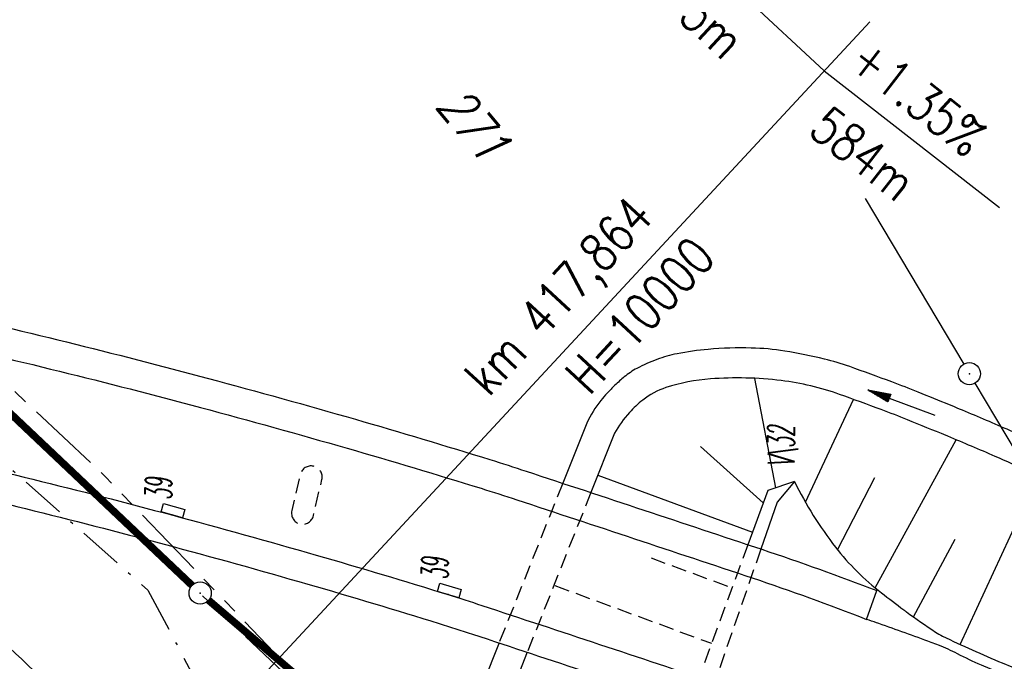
# Model space of a CAD drawing. Extents: x 448150 to 449332, y 437108 to 438384.
# Tile 129 of 172: x 448756 to 448822, y 437733 to 437776. Entities that reach past the tile are written whole.
import ezdxf

# ---------------------------------------------------------------- set-up
doc = ezdxf.new("R2010")
doc.units = 0
doc.header["$LTSCALE"] = 2
doc.header["$MEASUREMENT"] = 0
for name, pattern in [('AUSGEZOGEN', [0]), ('BAB-FM2', [2.6, 1.5, -0.5, 0.1, -0.5]), ('GESTRICHELT', [0.75, 0.5, -0.25]), ('PHANTOMX2', [5, 2.5, -0.5, 0.5, -0.5, 0.5, -0.5])]:
    doc.linetypes.add(name, pattern=pattern)
doc.layers.get('0').update_dxf_attribs({"linetype": 'AUSGEZOGEN'})
for name, color, linetype in [('212-FLSTNR', 8, 'AUSGEZOGEN'), ('212-GRENZL', 8, 'AUSGEZOGEN'), ('212-GRENZL-BAB', 7, 'AUSGEZOGEN'), ('212-GRENZP', 8, 'AUSGEZOGEN'), ('212-GRENZP-BAB', 7, 'AUSGEZOGEN'), ('ANMERKUNG', 7, 'CONTINUOUS'), ('BAB_FM', 5, 'BAB-FM2'), ('BAUWOTOP', 250, 'AUSGEZOGEN'), ('BAUWUTOP', 250, 'GESTRICHELT'), ('BOESCHG', 250, 'AUSGEZOGEN'), ('FBRTOP', 250, 'AUSGEZOGEN'), ('Lichtwellenleiter COLT', 46, 'PHANTOMX2'), ('Lichtwellenleiter GLH', 46, 'PHANTOMX2'), ('MULDE', 250, 'AUSGEZOGEN'), ('NZ', 250, 'AUSGEZOGEN'), ('PFEILTOP', 200, 'AUSGEZOGEN'), ('SCHLITZRINNE', 200, 'AUSGEZOGEN'), ('SCHSYMBOL', 200, 'AUSGEZOGEN'), ('STRASSE', 250, 'AUSGEZOGEN')]:
    doc.layers.add(name, color=color, linetype=linetype)
doc.styles.add('ROMANS', font='romans.shx', dxfattribs={"width": 0.8})

# ---------------------------------------------------------------- blocks, each defined once
blk = doc.blocks.new('30S')
at = {"color": 0}
for p, q in [((-0.751, -0.583), (-0.751, 0)), ((-0.751, 0), (0.751, 0)), ((0.751, 0), (0.751, -0.583)), ((0.751, -0.583), (-0.751, -0.583))]:
    blk.add_line(p, q, dxfattribs=at)
blk.add_point((0, 0), dxfattribs=at)
blk = doc.blocks.new('PFEIL2')
at = {"color": 0}
for p, q in [((0.88, 0.002), (-2.401, -0.012)), ((0.881, -0.271), (0.879, 0.276)), ((0.879, 0.276), (2.429, 0.009)), ((0.911, 0.27), (0.879, 0.265)), ((0.965, 0.261), (0.879, 0.246)), ((1.019, 0.252), (0.879, 0.228)), ((1.073, 0.242), (0.879, 0.209)), ((1.127, 0.233), (0.879, 0.191)), ((1.181, 0.224), (0.879, 0.172)), ((1.235, 0.214), (0.879, 0.154)), ((1.289, 0.205), (0.879, 0.135)), ((1.343, 0.196), (0.879, 0.117)), ((1.397, 0.187), (0.879, 0.098)), ((1.451, 0.177), (0.879, 0.08)), ((1.505, 0.168), (0.879, 0.061)), ((1.559, 0.159), (0.88, 0.043)), ((1.613, 0.149), (0.88, 0.024)), ((1.668, 0.14), (0.88, 0.006)), ((1.722, 0.131), (0.88, -0.013)), ((1.776, 0.121), (0.88, -0.031)), ((1.83, 0.112), (0.88, -0.05)), ((1.884, 0.103), (0.88, -0.068)), ((1.938, 0.094), (0.88, -0.087)), ((1.992, 0.084), (0.88, -0.105)), ((2.046, 0.075), (0.88, -0.124)), ((2.1, 0.066), (0.88, -0.142)), ((2.154, 0.056), (0.88, -0.161)), ((2.208, 0.047), (0.88, -0.179)), ((2.262, 0.038), (0.881, -0.198)), ((2.316, 0.029), (0.881, -0.216)), ((2.37, 0.019), (0.881, -0.235)), ((2.424, 0.01), (0.881, -0.253)), ((2.429, 0.009), (0.881, -0.271))]:
    blk.add_line(p, q, dxfattribs=at)
blk = doc.blocks.new('GST')
at = {"color": 0}
blk.add_circle((0, 0), 0.75, dxfattribs=at)
blk.add_point((0, 0), dxfattribs=at)

msp = doc.modelspace()

# ---------------------------------------------------------------- hatches: boundary and pattern name
at = {"layer": 'SCHLITZRINNE'}
h = msp.add_hatch(dxfattribs=at)
h.set_pattern_fill('_USER', color=256, scale=1.5, angle=45, style=0, pattern_type=0)
h.set_pattern_definition([(0.19809, (448696.2442, 437758.0261), (-0.005186, 1.499991), [])])
edge = h.paths.add_edge_path()
edge.add_arc((450103.943, 439168.643), 1992.851, 225.253931, 225.326505)
edge.add_arc((450104.379, 439169.084), 1993.471, 225.326505, 225.685513)
edge.add_arc((450114.112, 439179.052), 2007.404, 225.685514, 226.043274)
edge.add_arc((450116.374, 439181.397), 2010.661, 226.043274, 226.400342)
edge.add_arc((450108.345, 439172.967), 1999.019, 226.400342, 226.758448)
edge.add_arc((450107.359, 439171.918), 1997.58, 226.758448, 227.116898)
edge.add_arc((450114.22, 439179.306), 2007.663, 227.116898, 227.474446)
edge.add_arc((450112.044, 439176.933), 2004.443, 227.474446, 227.83238)
edge.add_arc((450107.824, 439172.273), 1998.156, 227.83238, 228.190877)
edge.add_arc((450107.663, 439172.094), 1997.915, 228.190877, 228.549748)
edge.add_arc((450107.034, 439171.381), 1996.965, 228.549748, 228.908704)
edge.add_arc((450111.572, 439176.585), 2003.869, 228.908704, 229.265964)
edge.add_arc((450119.093, 439185.318), 2015.394, 229.265964, 229.6222)
edge.add_arc((450115.134, 439180.663), 2009.284, 229.6222, 229.979919)
edge.add_arc((450101.808, 439164.793), 1988.56, 229.979919, 230.339497)
edge.add_arc((450135.905, 439205.921), 2041.985, 230.339497, 230.699144)
edge.add_arc((450015.788, 439059.171), 1852.343, 230.699144, 231.076753)
edge.add_arc((450440.038, 439584.513), 2527.6, 231.076753, 231.41321)
edge.add_arc((449605.176, 438538.206), 1189.037, 231.413211, 231.903765)
edge.add_arc((451876.599, 441435.451), 4870.53, 231.903765, 232.054115)
edge.add_arc((449764.385, 438726.671), 1435.572, 232.054115, 232.331051)
edge.add_arc((663048.573, 714993.472), 350453.466, 232.33105148, 232.33182369)
edge.add_arc((452105.708, 441751.773), 5260.885, 232.331837, 232.33814)
edge.add_arc((1083717.784, 1260087.558), 1038995.508, 232.338139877, 232.338829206)
edge.add_arc((362297.748, 325361.769), 141749.668, 52.33595822, 52.34101086, ccw=False)
edge.add_arc((130991.073, 25697.409), 520301.522, 52.33458173, 52.33595822, ccw=False)
edge.add_arc((597397.743, 629905.021), 242982.187, 232.33379622, 232.33674373)
edge.add_arc((1091510.304, 1270060.009), 1051651.236, 232.336743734, 232.337424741)
edge.add_arc((63904.407, -61307.138), 630166.935, 52.33651599, 52.337652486, ccw=False)
edge.add_line((448950.678, 437541.271), (448965.933, 437529.496))
edge.add_arc((450103.943, 439168.643), 1993.351, 225.253931, 225.326505)
edge.add_arc((450104.379, 439169.084), 1993.971, 225.326505, 225.633952)
h = msp.add_hatch(dxfattribs=at)
h.set_pattern_fill('_USER', color=256, scale=1.5, angle=45, style=0, pattern_type=0)
h.set_pattern_definition([(1.0848, (448717.7677, 437736.8698), (-0.0283982, 1.4997312), [])])
edge = h.paths.add_edge_path()
edge.add_arc((450104.379, 439169.084), 1993.971, 225.677136, 225.685513)
edge.add_arc((450114.112, 439179.052), 2007.904, 225.685514, 226.043274)
edge.add_arc((450116.374, 439181.397), 2011.161, 226.043274, 226.348764)
edge.add_arc((450103.943, 439168.643), 1992.851, 225.253931, 225.326505)
edge.add_arc((450104.379, 439169.084), 1993.471, 225.326505, 225.685513)
edge.add_arc((450114.112, 439179.052), 2007.404, 225.685514, 226.043274)
edge.add_arc((450116.374, 439181.397), 2010.661, 226.043274, 226.400342)
edge.add_arc((450108.345, 439172.967), 1999.019, 226.400342, 226.758448)
edge.add_arc((450107.359, 439171.918), 1997.58, 226.758448, 227.116898)
edge.add_arc((450114.22, 439179.306), 2007.663, 227.116898, 227.474446)
edge.add_arc((450112.044, 439176.933), 2004.443, 227.474446, 227.83238)
edge.add_arc((450107.824, 439172.273), 1998.156, 227.83238, 228.190877)
edge.add_arc((450107.663, 439172.094), 1997.915, 228.190877, 228.549748)
edge.add_arc((450107.034, 439171.381), 1996.965, 228.549748, 228.908704)
edge.add_arc((450111.572, 439176.585), 2003.869, 228.908704, 229.265964)
edge.add_arc((450119.093, 439185.318), 2015.394, 229.265964, 229.6222)
edge.add_arc((450115.134, 439180.663), 2009.284, 229.6222, 229.979919)
edge.add_arc((450101.808, 439164.793), 1988.56, 229.979919, 230.339497)
edge.add_arc((450135.905, 439205.921), 2041.985, 230.339497, 230.699144)
edge.add_arc((450015.788, 439059.171), 1852.343, 230.699144, 231.076753)
edge.add_arc((450440.038, 439584.513), 2527.6, 231.076753, 231.41321)
edge.add_arc((449605.176, 438538.206), 1189.037, 231.413211, 231.903765)
edge.add_arc((451876.599, 441435.451), 4870.53, 231.903765, 232.054115)
edge.add_arc((449764.385, 438726.671), 1435.572, 232.054115, 232.331051)
edge.add_arc((663048.573, 714993.472), 350453.466, 232.33105148, 232.33182369)
edge.add_arc((452105.708, 441751.773), 5260.885, 232.331837, 232.33814)
edge.add_arc((1083717.784, 1260087.558), 1038995.508, 232.338139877, 232.338829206)
edge.add_arc((362297.748, 325361.769), 141749.668, 52.33595822, 52.34101086, ccw=False)
edge.add_arc((130991.073, 25697.409), 520301.522, 52.33458173, 52.33595822, ccw=False)
edge.add_arc((597397.743, 629905.021), 242982.187, 232.33379622, 232.33674373)
edge.add_arc((1091510.304, 1270060.009), 1051651.236, 232.336743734, 232.337424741)
edge.add_arc((63904.407, -61307.138), 630166.935, 52.33651599, 52.337652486, ccw=False)
edge.add_line((448950.678, 437541.271), (448965.933, 437529.496))
h = msp.add_hatch(dxfattribs=at)
h.set_pattern_fill('_USER', color=256, scale=1.5, angle=45, style=0, pattern_type=0)
h.set_pattern_definition([(1.92282, (448737.9663, 437717.5835), (-0.05033, 1.4991554), [])])
edge = h.paths.add_edge_path()
edge.add_arc((450116.374, 439181.397), 2011.161, 226.391578, 226.400342)
edge.add_arc((450108.345, 439172.967), 1999.519, 226.400342, 226.758448)
edge.add_arc((450107.359, 439171.918), 1998.08, 226.758448, 227.116898)
edge.add_arc((450114.22, 439179.306), 2008.163, 227.116898, 227.474446)
edge.add_arc((450112.044, 439176.933), 2004.943, 227.474446, 227.83238)
edge.add_arc((450107.824, 439172.273), 1998.656, 227.83238, 228.068653)
edge.add_arc((450103.943, 439168.643), 1992.851, 225.253931, 225.326505)
edge.add_arc((450104.379, 439169.084), 1993.471, 225.326505, 225.685513)
edge.add_arc((450114.112, 439179.052), 2007.404, 225.685514, 226.043274)
edge.add_arc((450116.374, 439181.397), 2010.661, 226.043274, 226.400342)
edge.add_arc((450108.345, 439172.967), 1999.019, 226.400342, 226.758448)
edge.add_arc((450107.359, 439171.918), 1997.58, 226.758448, 227.116898)
edge.add_arc((450114.22, 439179.306), 2007.663, 227.116898, 227.474446)
edge.add_arc((450112.044, 439176.933), 2004.443, 227.474446, 227.83238)
edge.add_arc((450107.824, 439172.273), 1998.156, 227.83238, 228.190877)
edge.add_arc((450107.663, 439172.094), 1997.915, 228.190877, 228.549748)
edge.add_arc((450107.034, 439171.381), 1996.965, 228.549748, 228.908704)
edge.add_arc((450111.572, 439176.585), 2003.869, 228.908704, 229.265964)
edge.add_arc((450119.093, 439185.318), 2015.394, 229.265964, 229.6222)
edge.add_arc((450115.134, 439180.663), 2009.284, 229.6222, 229.979919)
edge.add_arc((450101.808, 439164.793), 1988.56, 229.979919, 230.339497)
edge.add_arc((450135.905, 439205.921), 2041.985, 230.339497, 230.699144)
edge.add_arc((450015.788, 439059.171), 1852.343, 230.699144, 231.076753)
edge.add_arc((450440.038, 439584.513), 2527.6, 231.076753, 231.41321)
edge.add_arc((449605.176, 438538.206), 1189.037, 231.413211, 231.903765)
edge.add_arc((451876.599, 441435.451), 4870.53, 231.903765, 232.054115)
edge.add_arc((449764.385, 438726.671), 1435.572, 232.054115, 232.331051)
edge.add_arc((663048.573, 714993.472), 350453.466, 232.33105148, 232.33182369)
edge.add_arc((452105.708, 441751.773), 5260.885, 232.331837, 232.33814)
edge.add_arc((1083717.784, 1260087.558), 1038995.508, 232.338139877, 232.338829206)
edge.add_arc((362297.748, 325361.769), 141749.668, 52.33595822, 52.34101086, ccw=False)
edge.add_arc((130991.073, 25697.409), 520301.522, 52.33458173, 52.33595822, ccw=False)
edge.add_arc((597397.743, 629905.021), 242982.187, 232.33379622, 232.33674373)
edge.add_arc((1091510.304, 1270060.009), 1051651.236, 232.336743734, 232.337424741)
edge.add_arc((63904.407, -61307.138), 630166.935, 52.33651599, 52.337652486, ccw=False)
edge.add_line((448950.678, 437541.271), (448965.933, 437529.496))
h = msp.add_hatch(dxfattribs=at)
h.set_pattern_fill('_USER', color=256, scale=1.5, angle=45, style=0, pattern_type=0)
h.set_pattern_definition([(5.43336, (448830.8072, 437635.437), (-0.142032, 1.4932605), [])])
edge = h.paths.add_edge_path()
edge.add_arc((450115.134, 439180.663), 2009.784, 229.703318, 229.979919)
edge.add_arc((450101.808, 439164.793), 1989.06, 229.979919, 230.339497)
edge.add_arc((450135.905, 439205.921), 2042.485, 230.339497, 230.699144)
edge.add_arc((450015.788, 439059.171), 1852.843, 230.699144, 231.076753)
edge.add_arc((450440.038, 439584.513), 2528.1, 231.076753, 231.211068)
edge.add_arc((450103.943, 439168.643), 1992.851, 225.253931, 225.326505)
edge.add_arc((450104.379, 439169.084), 1993.471, 225.326505, 225.685513)
edge.add_arc((450114.112, 439179.052), 2007.404, 225.685514, 226.043274)
edge.add_arc((450116.374, 439181.397), 2010.661, 226.043274, 226.400342)
edge.add_arc((450108.345, 439172.967), 1999.019, 226.400342, 226.758448)
edge.add_arc((450107.359, 439171.918), 1997.58, 226.758448, 227.116898)
edge.add_arc((450114.22, 439179.306), 2007.663, 227.116898, 227.474446)
edge.add_arc((450112.044, 439176.933), 2004.443, 227.474446, 227.83238)
edge.add_arc((450107.824, 439172.273), 1998.156, 227.83238, 228.190877)
edge.add_arc((450107.663, 439172.094), 1997.915, 228.190877, 228.549748)
edge.add_arc((450107.034, 439171.381), 1996.965, 228.549748, 228.908704)
edge.add_arc((450111.572, 439176.585), 2003.869, 228.908704, 229.265964)
edge.add_arc((450119.093, 439185.318), 2015.394, 229.265964, 229.6222)
edge.add_arc((450115.134, 439180.663), 2009.284, 229.6222, 229.979919)
edge.add_arc((450101.808, 439164.793), 1988.56, 229.979919, 230.339497)
edge.add_arc((450135.905, 439205.921), 2041.985, 230.339497, 230.699144)
edge.add_arc((450015.788, 439059.171), 1852.343, 230.699144, 231.076753)
edge.add_arc((450440.038, 439584.513), 2527.6, 231.076753, 231.41321)
edge.add_arc((449605.176, 438538.206), 1189.037, 231.413211, 231.903765)
edge.add_arc((451876.599, 441435.451), 4870.53, 231.903765, 232.054115)
edge.add_arc((449764.385, 438726.671), 1435.572, 232.054115, 232.331051)
edge.add_arc((663048.573, 714993.472), 350453.466, 232.33105148, 232.33182369)
edge.add_arc((452105.708, 441751.773), 5260.885, 232.331837, 232.33814)
edge.add_arc((1083717.784, 1260087.558), 1038995.508, 232.338139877, 232.338829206)
edge.add_arc((362297.748, 325361.769), 141749.668, 52.33595822, 52.34101086, ccw=False)
edge.add_arc((130991.073, 25697.409), 520301.522, 52.33458173, 52.33595822, ccw=False)
edge.add_arc((597397.743, 629905.021), 242982.187, 232.33379622, 232.33674373)
edge.add_arc((1091510.304, 1270060.009), 1051651.236, 232.336743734, 232.337424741)
edge.add_arc((63904.407, -61307.138), 630166.935, 52.33651599, 52.337652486, ccw=False)
edge.add_line((448950.678, 437541.271), (448965.933, 437529.496))

# ---------------------------------------------------------------- linework, layer by layer
at = {"layer": '212-GRENZL'}
for p, q in [((448812.637, 437763.963), (448819.306, 437752.785)), ((448843.766, 437711.775), (448820.074, 437751.496))]:
    msp.add_line(p, q, dxfattribs=at)
at = {"layer": '212-GRENZL-BAB', "const_width": 0.5, "flags": 128}
for points in [[(448767.175, 437737.845), (448737.015, 437766.375)], [(448768.291, 437736.843), (448818.069, 437694.377)]]:
    msp.add_lwpolyline(points, dxfattribs=at)
at = {"layer": 'BAB_FM'}
msp.add_lwpolyline([(448606.465, 437905.569), (448627.918, 437878.896), (448639.496, 437862.456), (448640.635, 437858.141), (448643.314, 437857.825), (448662.117, 437832.506), (448693.51, 437804.514), (448720.329, 437777.562), (448723.295, 437774.87), (448728.722, 437768.944), (448764.191, 437737.535), (448775.029, 437717.102), (448810.387, 437687.135), (448816.902, 437686.335), (448825.274, 437683.657), (448833.111, 437680.118), (448851.528, 437670.91), (448862.964, 437665.891), (448882.767, 437655.261), (448918.267, 437629.275), (448928.596, 437621.861), (448948.536, 437606.807), (448982.523, 437579.317)], dxfattribs=at)
at = {"layer": 'BAUWOTOP'}
for points in [[(448749.019, 437756.564, -0.005003), (448758.699, 437754.283, -0.005034), (448768.275, 437751.823, -0.004743), (448778.208, 437749.063, -0.005169), (448787.299, 437746.342, -0.004388), (448789.744, 437745.559, -0.000629), (448805.657, 437740.286, -0.010295), (448813.427, 437737.501)], [(448748.572, 437754.58, -0.005003), (448758.213, 437752.309, -0.005034), (448767.749, 437749.859, -0.004743), (448777.645, 437747.11, -0.005169), (448786.696, 437744.401, -0.004388), (448789.107, 437743.629, -0.000629), (448805.015, 437738.357, -0.012458), (448812.74, 437735.552)], [(448746.923, 437747.252, -0.005003), (448756.417, 437745.015, -0.005034), (448765.807, 437742.603, -0.004743), (448775.566, 437739.892, -0.005169), (448784.468, 437737.227, -0.004388), (448786.753, 437736.495, -0.000629), (448802.643, 437731.23, -0.007791), (448804.847, 437730.458, -0.002705), (448811.146, 437728.103)], [(448746.475, 437745.261, -0.005003), (448755.929, 437743.033, -0.005034), (448765.279, 437740.631, -0.004743), (448775.001, 437737.93, -0.005169), (448783.862, 437735.278, -0.004388), (448786.113, 437734.557, -0.000629), (448801.999, 437729.293, -0.007791), (448804.142, 437728.542, -0.005516), (448810.435, 437726.169)]]:
    msp.add_lwpolyline(points, format="xyb", dxfattribs=at)
at = {"layer": 'BAUWOTOP', "flags": 128}
msp.add_lwpolyline([(448812.74, 437735.552), (448813.427, 437737.501)], dxfattribs=at)
at = {"layer": 'BAUWUTOP', "flags": 128}
msp.add_lwpolyline([(448773.912, 437742.897, 1), (448775.373, 437742.556), (448775.943, 437744.99, 1), (448774.482, 437745.332), (448773.912, 437742.897)], format="xyb", dxfattribs=at)
msp.add_lwpolyline([(448805.605, 437740.304), (448801.808, 437729.356)], dxfattribs=at)
at = {"layer": 'BOESCHG'}
for p, q in [((448806.612, 437744.435), (448805.202, 437751.826)), ((448808.61, 437743.468), (448811.863, 437750.402)), ((448805.762, 437743.427), (448801.521, 437747.214)), ((448813.318, 437737.691), (448818.795, 437747.681)), ((448794.588, 437745.287), (448805.034, 437741.445)), ((448810.782, 437740.256), (448813.299, 437745.128)), ((448819.055, 437733.866), (448824.342, 437745.28)), ((448815.911, 437735.723), (448818.73, 437740.977))]:
    msp.add_line(p, q, dxfattribs=at)
at = {"layer": 'BOESCHG', "linetype": 'GESTRICHELT'}
for p, q in [((448798.182, 437739.703), (448803.653, 437737.691)), ((448791.688, 437737.83), (448802.273, 437733.937))]:
    msp.add_line(p, q, dxfattribs=at)
at = {"layer": 'BOESCHG'}
for points in [[(448807.869, 437744.872), (448806.063, 437744.245), (448804.721, 437740.597)], [(448807.869, 437744.872), (448806.703, 437743.47), (448805.605, 437740.304)]]:
    msp.add_lwpolyline(points, dxfattribs=at)
msp.add_lwpolyline([(448807.869, 437744.872, 0.052351), (448810.649, 437740.423, 0.0631), (448813.742, 437737.354, 0.000849), (448815.258, 437736.192, 0.007582), (448815.43, 437736.065, 0.007727), (448817.41, 437734.692, 0.035163), (448817.87, 437734.428, 0.013943), (448821.91, 437732.612, -0.00272), (448842.818, 437723.772, -0.000108), (448854.807, 437718.623, -0.000365), (448858.346, 437717.099, -0.017771), (448864.911, 437713.985, -0.00534), (448886.252, 437702.627, -0.020126), (448900.348, 437694.177, 0.024345), (448912.063, 437687.288, 0.01912), (448916.003, 437685.411, 0.022006), (448919.549, 437684.066, 0.055578), (448921.811, 437683.59, 0.05661), (448924.081, 437683.628, 0.098588), (448924.872, 437683.896, 0.052365), (448926.137, 437684.813)], format="xyb", dxfattribs=at)
at = {"layer": 'BOESCHG', "linetype": 'GESTRICHELT'}
msp.add_lwpolyline([(448804.721, 437740.597), (448800.72, 437729.718)], dxfattribs=at)
at = {"layer": 'FBRTOP'}
for points in [[(448902.917, 437602.137, 0.000003), (448912.812, 437594.5, -0.000022), (448922.707, 437586.863, -0.000006), (448932.602, 437579.224, 0.000013), (448942.498, 437571.586, 0.000003), (448952.392, 437563.949, -0.000005), (448962.287, 437556.312, -0.000002), (448991.973, 437533.398, 0.000001), (449021.658, 437510.484, 0), (449059.524, 437481.257, 0), (449100.819, 437449.382, 0.000002), (449140.4, 437418.831, -0.000003), (449179.981, 437388.28, -0.000002), (449197.089, 437375.075, 0.000004)], [(448881.988, 437575.026, 0.000003), (448891.884, 437567.387, -0.000022), (448901.78, 437559.749, -0.000006), (448911.675, 437552.112, 0.000013), (448921.57, 437544.474, 0.000003), (448931.465, 437536.836, -0.000005), (448941.36, 437529.199, 0), (448949.808, 437522.678, 0.000001)]]:
    msp.add_lwpolyline(points, format="xyb", dxfattribs=at)
at = {"layer": 'FBRTOP', "const_width": 0.5}
for points in [[(448893.751, 437590.263, 0.000003), (448903.647, 437582.626, -0.000022), (448913.542, 437574.988, -0.000006), (448923.437, 437567.35, 0.000013), (448933.332, 437559.712, 0.000003), (448943.227, 437552.075, -0.000005), (448953.122, 437544.437, -0.000002), (448982.808, 437521.524, 0.000001), (449012.493, 437498.61, 0), (449050.358, 437469.383, 0), (449091.654, 437437.508, 0.000002), (449131.235, 437406.957, -0.000003), (449170.816, 437376.406, -0.000001), (449185.277, 437365.244, 0.000004)], [(448901.097, 437599.778, 0.000003), (448910.992, 437592.141, -0.000022), (448920.886, 437584.504, -0.000006), (448930.781, 437576.866, 0.000013), (448940.677, 437569.227, 0.000003), (448950.572, 437561.59, -0.000005), (448960.466, 437553.953, -0.000002), (448990.152, 437531.039)], [(449098.999, 437447.023, 0.000002), (449138.58, 437416.472, -0.000003), (449178.161, 437385.922, -0.000002), (449194.742, 437373.122, 0.000004)]]:
    msp.add_lwpolyline(points, format="xyb", dxfattribs=at)
at = {"layer": 'Lichtwellenleiter COLT', "flags": 128}
msp.add_lwpolyline([(448659.361, 437835.396), (448668.132, 437829.071), (448675.787, 437824.126), (448685.034, 437816.399), (448707.69, 437793.318), (448725.457, 437778.29), (448744.096, 437761.363), (448761.357, 437745.153), (448817.297, 437686.934), (448837.365, 437672.417), (448852.442, 437665.478), (448883.386, 437653.906), (448906.675, 437637.299), (448923.155, 437622.302), (448933.12, 437620.67), (448942.93, 437614.42), (448953.22, 437606.47), (448980, 437585.1), (448999.76, 437565.35), (449013.23, 437542.09), (449015.39, 437534.98), (449018.87, 437529.6), (449025.86, 437525.22), (449038.3, 437522.199), (449054.369, 437521.792), (449059.826, 437520.831), (449063.597, 437518.321), (449065.942, 437515.989), (449065.942, 437515.989), (449095.923, 437479.561), (449111.4, 437468.124), (449127.441, 437455.522), (449178.723, 437415.235), (449213.53, 437388.76)], dxfattribs=at)
at = {"layer": 'Lichtwellenleiter GLH', "flags": 128}
msp.add_lwpolyline([(448402.855, 438190.721), (448415.11, 438168.314), (448419.911, 438160.49), (448420.725, 438158.165), (448503.055, 438031.342), (448522.169, 438004.419), (448532.905, 437989.335), (448539.667, 437979.777), (448549.911, 437964.576), (448559.068, 437950.984), (448598.005, 437903.186), (448632.587, 437863.534), (448656.705, 437838.284), (448666.355, 437831.36), (448672.424, 437827.199), (448672.424, 437827.199), (448672.424, 437827.199), (448838.467, 437670.549), (448842.766, 437668.364), (448853.433, 437664.997), (448877.046, 437657.59), (448892.657, 437650.227), (448906.675, 437637.299), (448920.226, 437624.264), (448935.452, 437618.377), (448950.431, 437608.21), (448972.816, 437591.004), (448987.735, 437577.681), (449010.104, 437551.375), (449016.191, 437536.404), (449021.739, 437528.719), (449038.775, 437522.269), (449054.536, 437521.856), (449060.555, 437520.65), (449065.786, 437515.9), (449095.768, 437479.472), (449099.803, 437476.391), (449111.456, 437468.051), (449130.147, 437452.823), (449130.147, 437452.823), (449149.325, 437438.239), (449167.315, 437424.317), (449186.306, 437409.335), (449205.486, 437394.548), (449213.167, 437388.457)], dxfattribs=at)
at = {"layer": 'MULDE'}
for p, q in [((448793.835, 437748.797), (448792.217, 437744.743)), ((448795.719, 437748.121), (448794.119, 437744.114)), ((448787.913, 437733.962), (448786.226, 437729.737)), ((448789.816, 437733.334), (448788.084, 437728.995))]:
    msp.add_line(p, q, dxfattribs=at)
at = {"layer": 'MULDE', "linetype": 'GESTRICHELT'}
for p, q in [((448792.217, 437744.743), (448787.913, 437733.962)), ((448794.119, 437744.114), (448789.816, 437733.334))]:
    msp.add_line(p, q, dxfattribs=at)
at = {"layer": 'MULDE'}
for points in [[(448782.785, 437814.853, -0.08582), (448786.394, 437815.922, -0.075473), (448787.314, 437815.87, -0.044701), (448789.331, 437815.256, -0.090269), (448789.991, 437814.837, -0.065834), (448792.165, 437812.225, 0.035679), (448796.237, 437806.685, 0.005661), (448803.16, 437798.738, 0.009249), (448807.556, 437793.985, 0.02589), (448815.23, 437786.775, 0.015084), (448829.273, 437775.599, 0.015438), (448833.742, 437772.468, 0.00472), (448848.602, 437762.925, 0.039551), (448856.231, 437758.93, 0.022301), (448870.34, 437753.641, 0.022301)], [(448830.993, 437744.478, 0.004757), (448830.021, 437744.929, 0.001412), (448826.728, 437746.409, 0.002514), (448822.239, 437748.385, 0.003532), (448819.026, 437749.753, 0.002309), (448818.349, 437750.031, 0.000739), (448816.227, 437750.891, 0.006395), (448814.447, 437751.582, 0.004032), (448811.601, 437752.619, 0.026992), (448809.894, 437753.124, 0.017605), (448807.219, 437753.662, 0.03504), (448804.953, 437753.874, 0.027401), (448802.045, 437753.781, 0.026464), (448799.936, 437753.485, 0.040051), (448798.579, 437753.106, 0.035084), (448797.228, 437752.499, 0.050355), (448796.371, 437751.921, 0.016498), (448795.744, 437751.363, 0.018419), (448795.219, 437750.826, 0.012899), (448794.792, 437750.331, 0.024302)], [(448810.921, 437750.739, 0.056704), (448806.979, 437751.676, 0.048652), (448802.193, 437751.787, 0.059158), (448799.19, 437751.202, 0.091361), (448797.621, 437750.359, 0.04184), (448796.729, 437749.514, 0.034768)], [(448894.742, 437704.155, 0.006075), (448878.452, 437715.461, 0.01589), (448872.04, 437719.507, 0.003533), (448863.38, 437724.511, -0.003939), (448855.615, 437729.007, -0.002342), (448849.573, 437732.606, 0.006102), (448847.244, 437733.971, 0.006298), (448845.483, 437734.944, 0.003943), (448842.64, 437736.441, 0.00331), (448836.833, 437739.391, 0.003417), (448831.17, 437742.173, 0.000245), (448830.337, 437742.575, 0.001091), (448830.149, 437742.664, 0.004791), (448829.194, 437743.108, 0.001406), (448825.921, 437744.579, 0.00252), (448821.433, 437746.555, 0.003561), (448818.24, 437747.913, 0.00228), (448818.126, 437747.96, 0.000099), (448815.506, 437749.025, 0.007035), (448813.739, 437749.714, 0.004451), (448810.921, 437750.739)], [(448737.382, 437747.214, -0.003213), (448751.81, 437733.753, -0.001351), (448765.006, 437721.215, 0.001677), (448775.649, 437711.116, 0.006234), (448789.782, 437698.124, 0.010453), (448798.486, 437690.643, 0.005979), (448802.182, 437687.672, 0.007526), (448805.19, 437685.385, 0.007294), (448806.621, 437684.362, 0.000887), (448818.322, 437676.286, 0.007563), (448820.175, 437675.053, 0.002835), (448825.125, 437671.905, 0.002835)], [(448741.193, 437746.418, -0.002669), (448753.184, 437735.207, -0.001351), (448766.387, 437722.662, 0.001187), (448773.909, 437715.511, 0.006234)]]:
    msp.add_lwpolyline(points, format="xyb", dxfattribs=at)
for centre, radius, start, end in [((448800.531, 437745.684), 7.384, 141.0026, 155.07022), ((448801.375, 437745.083), 6.42, 136.35657, 151.75515)]:
    msp.add_arc(centre, radius, start, end, dxfattribs=at)
at = {"layer": 'NZ'}
for p, q in [((448798.894, 437782.788), (448809.883, 437772.578)), ((448750.497, 437708.665), (448812.963, 437775.893)), ((448809.883, 437772.578), (448821.719, 437763.364))]:
    msp.add_line(p, q, dxfattribs=at)
at = {"layer": 'SCHLITZRINNE'}
msp.add_lwpolyline([(448891.307, 437587.097, 0.000003), (448901.202, 437579.459, -0.000022), (448911.098, 437571.822, -0.000006), (448920.993, 437564.184, 0.000013), (448930.888, 437556.546, 0.000003), (448940.783, 437548.908, -0.000005), (448950.678, 437541.271, -0.000001), (448965.933, 437529.496, 0.000001)], format="xyb", dxfattribs=at)
at = {"layer": 'STRASSE'}
msp.add_lwpolyline([(448885.609, 437701.512, 0.003002), (448865.564, 437712.157, 0.007891), (448857.85, 437716.04, 0.003312), (448846.261, 437721.552, 0.009896), (448842.335, 437723.294), (448825.427, 437730.398), (448820.496, 437732.47, -0.021389), (448818.893, 437733.226, 0.026876), (448817.611, 437733.813, 0.007617), (448817.11, 437734.002, 0.001088), (448813.578, 437735.264, 0.002495), (448813.413, 437735.322, 0.000614), (448812.74, 437735.552)], format="xyb", dxfattribs=at)

# ---------------------------------------------------------------- block references
at = {"layer": '212-GRENZP', "rotation": 309.7713901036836}
msp.add_blockref('GST', (448819.69, 437752.14), dxfattribs=at)
at = {"layer": '212-GRENZP-BAB', "rotation": 309.7713901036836}
msp.add_blockref('GST', (448767.72, 437737.329), dxfattribs=at)
at = {"layer": 'PFEILTOP', "rotation": 159.0970090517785}
msp.add_blockref('PFEIL2', (448815.098, 437750.184), dxfattribs=at)
at = {"layer": 'SCHSYMBOL'}
for p, rotation in [((448765.807, 437742.603), 164.3473683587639), ((448784.468, 437737.227), 163.3736726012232)]:
    msp.add_blockref('30S', p, dxfattribs=dict(at, rotation=rotation))

# ---------------------------------------------------------------- texts
at = {"layer": '212-FLSTNR', "style": 'ROMANS', "oblique": 15, "width": 0.8}
msp.add_text('271', height=2.5, rotation=309.77139, dxfattribs=at).set_placement((448783.557, 437770.188))
at = {"layer": 'ANMERKUNG', "style": 'ROMANS', "oblique": 7, "width": 0.5}
for s, p in [('V\\32', (448807.869, 437745.872)), ('39', (448765.807, 437743.603)), ('39', (448784.468, 437738.227))]:
    msp.add_text(s, height=1.8, rotation=90, dxfattribs=at).set_placement(p)
at = {"layer": 'NZ', "style": 'ROMANS', "width": 0.8}
for s, rotation, p in [('573m', 317.10298, (448797.404, 437778.449)), ('+1.35%', 322.10298, (448811.397, 437772.961)), ('584m', 322.10298, (448808.703, 437768.377)), ('km 417,864', 47.10298, (448787.208, 437750.5)), ('H=10000', 47.10298, (448794.019, 437750.587))]:
    msp.add_text(s, height=2.5, rotation=rotation, dxfattribs=at).set_placement(p)

doc.saveas('drawing.dxf')
